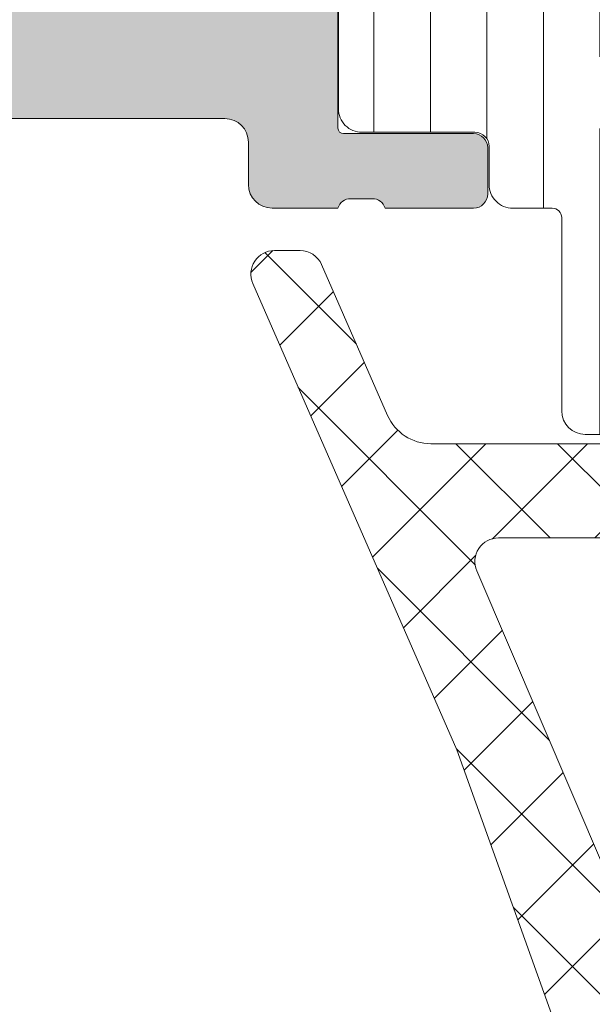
# Model space of a CAD drawing. Header units: millimetres. Extents: x 213386 to 459888, y 74252 to 208052.
# Tile 195 of 256: x 373055 to 373067, y 186600 to 186621. Entities that reach past the tile are written whole.
import ezdxf

# ---------------------------------------------------------------- set-up
doc = ezdxf.new("R2010")
doc.units = ezdxf.units.MM
doc.layers.get('Defpoints').update_dxf_attribs({"color": 255, "lineweight": 0})
doc.layers.add('FASÁDA DETAILNÍ', color=255, linetype='Continuous', lineweight=0)
doc.layers.add('NOVA', color=255, linetype='Continuous', lineweight=0)
doc.styles.add('CS-ROMANS', font='romans.shx', dxfattribs={"width": 0.75, "oblique": 5})
doc.dimstyles.new('A_KÓTA_50', dxfattribs={"dimtxt": 110, "dimasz": 2, "dimexe": 100, "dimexo": 1500, "dimgap": 40, "dimtad": 1, "dimrnd": 1, "dimdsep": 46, "dimtxsty": 'CS-ROMANS', "dimblk": 'KOT_CARA20', "dimcen": 45, "dimse1": 1, "dimse2": 1, "dimclrd": 256, "dimclre": 256, "dimclrt": 256, "dimadec": 0, "dimazin": 0, "dimtfac": 1, "dimtix": 1, "dimtmove": 2, "dimatfit": 3, "dimldrblk": 'OBLIQUE', "dimfxl": 100, "dimtolj": 1, "dimarcsym": 0})

# ---------------------------------------------------------------- blocks, each defined once
blk = doc.blocks.new('A$C29162560')
at = {"layer": 'FASÁDA DETAILNÍ'}
h = blk.add_hatch(color=256, dxfattribs=at)
edge = h.paths.add_edge_path()
edge.add_arc((-927.3180143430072, -15360.48936800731), 0.5000674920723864, 180.007732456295, 269.9922675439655)
edge.add_line((-927.3180818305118, -15360.98943549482), (-923.3180818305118, -15360.98943549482))
edge.add_arc((-923.3181493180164, -15360.48936800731), 0.5000674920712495, 270.0077324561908, 359.9922675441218)
edge.add_line((-922.8180818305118, -15360.48943549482), (-922.8180818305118, -15359.18938666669))
edge.add_arc((-923.3181187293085, -15359.18942356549), 0.5000369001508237, 0.004227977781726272, 89.99577202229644)
edge.add_line((-923.3180818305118, -15358.68938666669), (-923.8180818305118, -15358.68938666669))
edge.add_line((-923.8180818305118, -15358.68938666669), (-923.8180818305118, -15359.68938666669))
edge.add_line((-923.8180818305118, -15359.68938666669), (-925.3180818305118, -15359.68938666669))
edge.add_arc((-925.3181188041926, -15358.6894236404), 0.9999630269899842, 179.997881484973, 270.00211851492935, ccw=False)
edge.add_line((-926.3180818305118, -15358.68938666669), (-926.3180818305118, -15354.68938666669))
edge.add_arc((-925.3180049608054, -15354.68946353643), 1.000076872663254, 90.0044039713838, 179.9955960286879, ccw=False)
edge.add_line((-925.3180818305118, -15353.68938666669), (-923.8180818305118, -15353.68938666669))
edge.add_line((-923.8180818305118, -15353.68938666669), (-923.8180818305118, -15354.68938666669))
edge.add_line((-923.8180818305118, -15354.68938666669), (-923.3180818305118, -15354.68938666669))
edge.add_arc((-923.3180243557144, -15354.18944414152), 0.499942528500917, 269.9934131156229, 360.0065868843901)
edge.add_line((-922.8180818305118, -15354.18938666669), (-922.8180818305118, -15351.38939887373))
edge.add_arc((-923.3180818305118, -15351.38939887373), 0.5000000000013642, 0, 89.99999999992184)
edge.add_line((-923.3180818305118, -15350.88939887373), (-923.5180818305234, -15350.88939887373))
edge.add_arc((-923.5180818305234, -15351.38939887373), 0.5, 90, 180)
edge.add_line((-924.0180818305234, -15351.38939887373), (-924.0180818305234, -15351.88939887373))
edge.add_arc((-924.5181169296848, -15351.88936377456), 0.5000351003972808, 270.0040217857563, 359.9959782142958, ccw=False)
edge.add_line((-924.5180818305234, -15352.38939887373), (-925.3180848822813, -15352.38939887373))
edge.add_arc((-925.3180683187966, -15351.88938231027), 0.5000165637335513, 180.001897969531, 269.99810203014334, ccw=False)
edge.add_line((-925.8180848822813, -15351.88939887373), (-925.8180848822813, -15320.58940497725))
edge.add_line((-925.8180848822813, -15320.58940497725), (-925.3856882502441, -15314.55094735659))
edge.add_arc((-924.3864685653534, -15314.58940341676), 0.9999594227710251, 90.00000000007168, 177.7959971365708, ccw=False)
edge.add_line((-924.3864685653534, -15313.58944399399), (-917.7180163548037, -15313.58944399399))
edge.add_arc((-917.7180163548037, -15314.08944399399), 0.5, 0, 90.00000000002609, ccw=False)
edge.add_line((-917.2180163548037, -15314.08944399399), (-917.2180163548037, -15314.98944399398))
edge.add_arc((-916.7180163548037, -15314.98944399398), 0.5000000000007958, 179.9999999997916, 269.9999999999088)
edge.add_line((-916.7180163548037, -15315.48944399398), (-915.3180148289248, -15315.48944399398))
edge.add_arc((-915.0504942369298, -15315.56828044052), 0.2788950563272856, 88.83541062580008, 163.5801235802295, ccw=False)
edge.add_line((-915.0448258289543, -15315.28944299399), (-914.5912318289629, -15315.28944299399))
edge.add_arc((-914.5855711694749, -15315.56831108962), 0.278925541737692, 16.42459455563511, 91.16287007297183, ccw=False)
edge.add_line((-914.3180278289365, -15315.48944399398), (-912.4380168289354, -15315.48944399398))
edge.add_arc((-912.4380168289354, -15315.18944399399), 0.2999999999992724, 269.9999999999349, 360)
edge.add_line((-912.1380168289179, -15315.18944399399), (-912.1380168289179, -15314.20946967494))
edge.add_arc((-912.4380168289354, -15314.20946967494), 0.300000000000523, 0, 89.99999999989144)
edge.add_line((-912.4380168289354, -15313.90946967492), (-915.1980148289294, -15313.90946967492))
edge.add_arc((-915.1980148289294, -15313.78946967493), 0.1199999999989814, 180, 270.00000000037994, ccw=False)
edge.add_line((-915.3180148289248, -15313.78946967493), (-915.3180148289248, -15309.48944399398))
edge.add_arc((-914.8180148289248, -15309.48944399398), 0.5, 90, 180, ccw=False)
edge.add_line((-914.8180148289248, -15308.98944399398), (-914.1180148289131, -15308.98944399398))
edge.add_line((-914.1180148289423, -15308.98944399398), (-911.7251945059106, -15310.37093945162))
edge.add_arc((-911.6561346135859, -15310.25132420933), 0.1381197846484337, 240.0000000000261, 360)
edge.add_line((-911.5180148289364, -15310.25132420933), (-911.5180148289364, -15306.48944399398))
edge.add_arc((-909.5180148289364, -15306.48944399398), 1.999999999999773, 90.00000000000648, 180, ccw=False)
edge.add_line((-909.5180148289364, -15304.48944399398), (-908.9500194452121, -15304.48944399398))
edge.add_arc((-908.9500194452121, -15303.98944399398), 0.500000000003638, 270.0000000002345, 304.4790717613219)
edge.add_arc((-911.4974927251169, -15300.27994539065), 4.999999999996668, 304.4790717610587, 354.6507719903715)
edge.add_arc((-906.6561414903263, -15300.72756377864), 0.1381197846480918, 352.2975625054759, 479.9999999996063)
edge.add_line((-906.725201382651, -15300.60794853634), (-909.1180217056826, -15301.98944399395))
edge.add_line((-909.1180217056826, -15301.98944399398), (-909.8180217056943, -15301.98944399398))
edge.add_arc((-909.8180217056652, -15301.48944399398), 0.5, 180, 270, ccw=False)
edge.add_line((-910.3180217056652, -15301.48944399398), (-910.3180217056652, -15297.18941831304))
edge.add_arc((-910.1980217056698, -15297.18941831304), 0.1199999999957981, 89.99999999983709, 180, ccw=False)
edge.add_line((-910.1980217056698, -15297.06941831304), (-907.4380237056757, -15297.06941831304))
edge.add_arc((-907.4380237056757, -15296.76941831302), 0.3000000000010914, 270.0000000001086, 360)
edge.add_line((-907.1380237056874, -15296.76941831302), (-907.1380237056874, -15295.78944399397))
edge.add_arc((-907.4380237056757, -15295.78944399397), 0.2999999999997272, 0, 90.00000000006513)
edge.add_line((-907.4380237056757, -15295.48944399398), (-909.3180347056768, -15295.48944399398))
edge.add_arc((-909.5855780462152, -15295.41057689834), 0.2789255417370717, 268.83712992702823, 343.57540544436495, ccw=False)
edge.add_line((-909.5912387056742, -15295.68944499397), (-910.0448327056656, -15295.68944499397))
edge.add_arc((-910.0505011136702, -15295.41060754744), 0.2788950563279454, 196.4198764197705, 271.1645893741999, ccw=False)
edge.add_line((-910.3180217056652, -15295.48944399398), (-913.3180801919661, -15295.48944399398))
edge.add_line((-913.3180801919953, -15295.48944399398), (-914.018183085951, -15296.1895163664))
edge.add_line((-914.018183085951, -15296.1895163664), (-914.018183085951, -15296.78952246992))
edge.add_line((-914.018183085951, -15296.78952246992), (-912.4181769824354, -15296.78952246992))
edge.add_arc((-912.4181864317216, -15297.2895319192), 0.5000094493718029, 0.0010827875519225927, 89.99891721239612, ccw=False)
edge.add_line((-911.9181769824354, -15297.28952246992), (-911.9181769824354, -15297.68495054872))
edge.add_arc((-912.4181769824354, -15297.68495054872), 0.4999999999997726, -14.999999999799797, 2.0838797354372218e-10, ccw=False)
edge.add_line((-911.9352140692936, -15297.81436007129), (-912.3194228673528, -15299.24824682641))
edge.add_arc((-913.2853486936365, -15298.98942778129), 1.000000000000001, 269.99999999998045, 345.00000000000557, ccw=False)
edge.add_line((-913.2853486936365, -15299.98942778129), (-919.0181708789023, -15299.98942778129))
edge.add_line((-919.0181708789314, -15299.98942778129), (-919.0181708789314, -15296.78952246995))
edge.add_line((-919.0181708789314, -15296.78952246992), (-918.2181830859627, -15296.78952246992))
edge.add_line((-918.2181830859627, -15296.78952246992), (-918.2181830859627, -15296.1895163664))
edge.add_line((-918.2181830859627, -15296.1895163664), (-919.4306159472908, -15295.48953467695))
edge.add_line((-919.4306159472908, -15295.48953467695), (-920.5181708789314, -15295.48953467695))
edge.add_line((-920.5181708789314, -15295.48953467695), (-920.5181708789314, -15310.48944399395))
edge.add_arc((-921.0181708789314, -15310.48944399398), 0.4999999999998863, -90.00000000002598, 0, ccw=False)
edge.add_line((-921.0181708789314, -15310.98944399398), (-926.8180818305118, -15310.98944399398))
edge.add_arc((-926.8180818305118, -15311.98944399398), 1, 89.99999999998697, 180)
edge.add_line((-927.8180818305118, -15311.98944399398), (-927.8180818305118, -15360.48943549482))
edge = h.paths.add_edge_path(flags=16)
edge.add_line((-918.2181830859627, -15301.58942778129), (-913.8181830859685, -15301.58942778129))
edge.add_arc((-913.8181830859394, -15302.08942778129), 0.5, 0, 90, ccw=False)
edge.add_line((-913.3181830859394, -15302.08942778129), (-913.3181830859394, -15306.48942778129))
edge.add_arc((-913.8181830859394, -15306.48942778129), 0.5, -90, 0, ccw=False)
edge.add_line((-913.8181830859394, -15306.98942778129), (-918.2181830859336, -15306.98942778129))
edge.add_arc((-918.2181830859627, -15306.48942778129), 0.5, 180, 270, ccw=False)
edge.add_line((-918.7181830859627, -15306.48942778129), (-918.7181830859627, -15302.08942778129))
edge.add_arc((-918.2181830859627, -15302.08942778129), 0.5, 90, 180, ccw=False)
h = blk.add_hatch(dxfattribs=at)
h.set_pattern_fill('LINIE', color=256, scale=1.2, angle=90, style=0)
h.set_pattern_definition([(90, (19.28296211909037, -0.6246130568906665), (-1.2, 7.347638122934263e-17), [])])
edge = h.paths.add_edge_path()
edge.add_arc((-912.4079985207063, -15314.18024582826), 0.2999999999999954, 0.0020752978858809, 90.00207529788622, ccw=False)
edge.add_line((-912.1079985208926, -15314.18023496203), (-912.1079698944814, -15314.99056629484))
edge.add_arc((-911.6079725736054, -15314.99055086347), 0.4999973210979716, 180.0017683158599, 270.0023822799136)
edge.add_line((-911.6079517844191, -15315.49054818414), (-910.7668795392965, -15315.49186872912))
edge.add_arc((-910.7668795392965, -15315.69186872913), 0.1999999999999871, 3.979039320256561e-13, 90.00000000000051, ccw=False)
edge.add_line((-910.5668795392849, -15315.69186872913), (-910.5668795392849, -15319.79186872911))
edge.add_arc((-910.0668795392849, -15319.79186872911), 0.5000000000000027, 179.9999999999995, 269.9999999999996)
edge.add_line((-910.0668795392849, -15320.29186872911), (-909.2361303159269, -15320.29186872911))
edge.add_arc((-909.2361303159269, -15319.29186872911), 0.9999999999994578, 270.0000000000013, 344.9999999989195)
edge.add_line((-908.2702044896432, -15319.55068777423), (-908.0668795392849, -15318.79186872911))
edge.add_line((-908.0668795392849, -15318.79186872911), (-909.0668795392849, -15318.79186872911))
edge.add_line((-909.0668795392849, -15318.79186872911), (-909.0668795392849, -15316.49186872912))
edge.add_arc((-908.0627530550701, -15316.49357797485), 1.004127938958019, 90.23408772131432, 179.9024699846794, ccw=False)
edge.add_line((-908.0668555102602, -15315.48945841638), (-905.0669771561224, -15315.48945841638))
edge.add_arc((-905.0710055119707, -15316.49357776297), 1.004127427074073, 360.09751797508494, 449.7701403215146, ccw=False)
edge.add_line((-904.0668795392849, -15316.49186872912), (-904.0668795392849, -15318.79186872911))
edge.add_line((-904.0668795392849, -15318.79186872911), (-905.0668795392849, -15318.79186872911))
edge.add_line((-905.0668795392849, -15318.79186872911), (-904.8635545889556, -15319.55068777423))
edge.add_arc((-903.897628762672, -15319.29186872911), 1.000000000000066, 195.0000000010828, 269.9999999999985)
edge.add_line((-903.897628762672, -15320.29186872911), (-903.0668795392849, -15320.29186872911))
edge.add_arc((-903.0668795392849, -15319.79186872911), 0.4999999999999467, 270, 360)
edge.add_line((-902.5668795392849, -15319.79186872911), (-902.5668795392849, -15315.69186872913))
edge.add_arc((-902.3627064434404, -15315.69359728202), 0.2041804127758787, 91.1558689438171, 179.5149389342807, ccw=False)
edge.add_line((-902.3668252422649, -15315.48945841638), (-876.5254584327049, -15315.48943549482))
edge.add_arc((-876.5254738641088, -15314.98943817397), 0.4999973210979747, 270.0017683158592, 360.002382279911)
edge.add_line((-876.0254765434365, -15314.98941738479), (-876.0255051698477, -15314.17908605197))
edge.add_arc((-875.7255051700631, -15314.17907518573), 0.299999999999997, 90.0020752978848, 180.0020752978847, ccw=False)
edge.add_line((-875.7255160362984, -15313.87907518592), (-873.3255176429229, -15313.8793202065))
edge.add_arc((-873.3255331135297, -15313.37932422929), 0.499995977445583, 270.0017728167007, 360.0023777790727)
edge.add_line((-872.825537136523, -15313.37930347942), (-872.825663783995, -15309.90276198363))
edge.add_arc((-873.8154767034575, -15310.04510848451), 0.99999607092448, 368.1836833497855, 482.7290913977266)
edge.add_line((-874.35614209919, -15309.20387541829), (-876.6397511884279, -15310.52242784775))
edge.add_arc((-876.8897668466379, -15310.08942418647), 0.5000000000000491, 270.00213520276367, 300.00207189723, ccw=False)
edge.add_line((-876.8897482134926, -15310.58942418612), (-911.2440169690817, -15310.59051049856))
edge.add_arc((-911.2440345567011, -15310.09051049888), 0.5000000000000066, 240.0020786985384, 270.0020153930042, ccw=False)
edge.add_line((-911.4940188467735, -15310.52353227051), (-913.7777234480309, -15309.20514527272))
edge.add_arc((-914.3183279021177, -15310.04641750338), 0.9999960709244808, 417.2750591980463, 531.8204672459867)
edge.add_line((-915.3081511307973, -15309.90414270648), (-915.3080244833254, -15313.38068420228))
edge.add_arc((-914.8080285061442, -15313.38066873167), 0.4999959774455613, 180.0017728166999, 270.0023777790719)
edge.add_line((-914.8080077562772, -15313.88066470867), (-912.4080093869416, -15313.88024582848))
edge = h.paths.add_edge_path(flags=16)
edge.add_line((-888.2168857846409, -15313.68997022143), (-888.2168857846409, -15312.38997611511))
edge.add_arc((-887.7168894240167, -15312.38997247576), 0.4999963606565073, 89.99958295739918, 180.0004170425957, ccw=False)
edge.add_line((-887.7168857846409, -15311.88997611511), (-878.8668918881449, -15311.88997611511))
edge.add_arc((-878.8668882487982, -15312.38997247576), 0.4999963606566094, -0.0004170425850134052, 90.00041704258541, ccw=False)
edge.add_line((-878.366891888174, -15312.38997611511), (-878.366891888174, -15313.68997022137))
edge.add_arc((-878.8668918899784, -15313.68998679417), 0.5000000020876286, 270.0000002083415, 360.0018991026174, ccw=False)
edge.add_line((-878.8668918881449, -15314.18998679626), (-887.7168857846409, -15314.18998679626))
edge.add_arc((-887.7168857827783, -15313.68998679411), 0.5000000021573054, 179.9981009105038, 269.9999997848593, ccw=False)
edge = h.paths.add_edge_path(flags=16)
edge.add_arc((-898.4168918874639, -15313.68998679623), 0.4999999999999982, 179.9999999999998, 270.000000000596, ccw=False)
edge.add_line((-898.9168918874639, -15313.68998679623), (-898.9168918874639, -15312.38997611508))
edge.add_arc((-898.4168918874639, -15312.38997611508), 0.4999999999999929, 89.99999999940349, 179.9999999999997, ccw=False)
edge.add_line((-898.4168918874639, -15311.88997611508), (-889.7168857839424, -15311.88997611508))
edge.add_arc((-889.7168857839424, -15312.38997611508), 0.5000000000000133, 360.0000000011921, 449.99999999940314, ccw=False)
edge.add_line((-889.2168857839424, -15312.38997611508), (-889.2168857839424, -15313.68998679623))
edge.add_arc((-889.7168857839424, -15313.68998679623), 0.5000000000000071, 270.0000000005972, 360.0000000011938, ccw=False)
edge.add_line((-889.7168857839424, -15314.18998679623), (-898.4168918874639, -15314.18998679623))
edge = h.paths.add_edge_path(flags=16)
edge.add_arc((-900.4168882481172, -15312.38997247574), 0.4999963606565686, -0.00041704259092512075, 90.00041704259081, ccw=False)
edge.add_line((-899.9168918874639, -15312.38997611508), (-899.9168918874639, -15313.68997022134))
edge.add_arc((-900.4168918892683, -15313.68998679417), 0.5000000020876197, 270.00000020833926, 360.0018991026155, ccw=False)
edge.add_line((-900.4168918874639, -15314.18998679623), (-909.2669010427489, -15314.18998679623))
edge.add_arc((-909.2669010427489, -15313.69000205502), 0.4999847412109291, 179.9999999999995, 270.0000000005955, ccw=False)
edge.add_line((-909.7668857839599, -15313.69000205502), (-909.7668857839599, -15312.38999137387))
edge.add_arc((-909.2668705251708, -15312.38999137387), 0.5000152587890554, 89.99999999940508, 180.0000000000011, ccw=False)
edge.add_line((-909.2668705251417, -15311.88997611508), (-900.4168918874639, -15311.88997611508))
h = blk.add_hatch(dxfattribs=at)
h.set_pattern_fill('ANSI37', color=256, scale=0.48, angle=-1.272221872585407e-14, style=0)
h.set_pattern_definition([(44.99999999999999, (-902.8180818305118, -15320.48943531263), (-1.077630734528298, 1.077630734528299), []), (135, (-902.8180818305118, -15320.48943531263), (-1.077630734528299, -1.077630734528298), [])])
edge = h.paths.add_edge_path(flags=16)
edge.add_line((-906.219358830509, -15319.82514131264), (-906.1196148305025, -15318.43228731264))
edge.add_arc((-906.718081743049, -15318.38942982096), 0.5999995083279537, 355.9039194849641, 450.0000083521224)
edge.add_arc((-906.718081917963, -15318.38942982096), 0.5999995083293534, 89.99999164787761, 184.0960805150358)
edge.add_line((-907.3165488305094, -15318.43228731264), (-907.216804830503, -15319.82514131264))
edge.add_arc((-906.718081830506, -15319.78942683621), 0.5000001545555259, 184.0960644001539, 355.903935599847)
edge = h.paths.add_edge_path(flags=16)
edge.add_arc((-908.3180784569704, -15322.98943493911), 0.4999996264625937, 359.9999571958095, 450.0000428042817)
edge.add_line((-908.3180788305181, -15322.48943531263), (-911.9117638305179, -15322.48943531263))
edge.add_arc((-911.9117638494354, -15322.98943564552), 0.5000003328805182, 89.99999783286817, 203.2180266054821)
edge.add_line((-912.3712698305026, -15323.18655131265), (-909.6553918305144, -15329.51765331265))
edge.add_arc((-909.1958864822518, -15329.32053739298), 0.4999998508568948, 203.2180817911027, 272.500110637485)
edge.add_line((-909.1740758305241, -15329.82006131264), (-908.2962688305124, -15329.78173531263))
edge.add_arc((-908.3180783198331, -15329.28221170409), 0.49999948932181, 272.4999791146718, 360.0000448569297)
edge.add_line((-907.8180788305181, -15329.28221131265), (-907.8180788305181, -15322.98943531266))
edge = h.paths.add_edge_path(flags=16)
edge.add_line((-882.7641598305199, -15328.39759731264), (-878.6154898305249, -15319.50074431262))
edge.add_arc((-879.0686435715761, -15319.28943517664), 0.4999998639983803, 334.9999920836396, 450.0000296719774)
edge.add_line((-879.0686438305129, -15318.78943531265), (-888.4180788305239, -15318.78943531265))
edge.add_arc((-888.4180792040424, -15319.2894349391), 0.4999996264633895, 89.99995719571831, 180.0000428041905)
edge.add_line((-888.9180788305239, -15319.28943531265), (-888.9180788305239, -15328.41335831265))
edge.add_arc((-888.4180787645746, -15328.41335814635), 0.5000000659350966, 180.0000190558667, 272.5000272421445)
edge.add_line((-888.3962688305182, -15328.91288231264), (-883.1955048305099, -15328.68581231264))
edge.add_arc((-883.2173145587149, -15328.18628690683), 0.500001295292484, 272.4999974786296, 334.9999080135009)
edge = h.paths.add_edge_path(flags=16)
edge.add_arc((-891.6180784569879, -15319.2894349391), 0.4999996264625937, 359.9999571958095, 450.0000428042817)
edge.add_line((-891.6180788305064, -15318.78943531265), (-898.8180788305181, -15318.78943531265))
edge.add_arc((-898.8180792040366, -15319.2894349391), 0.4999996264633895, 89.99995719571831, 180.0000428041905)
edge.add_line((-899.3180788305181, -15319.28943531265), (-899.3180788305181, -15320.48943531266))
edge.add_arc((-901.3180773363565, -15320.48943680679), 1.999998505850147, -90.00004280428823, 4.28042947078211e-05, ccw=False)
edge.add_line((-901.3180788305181, -15322.48943531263), (-905.1180788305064, -15322.48943531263))
edge.add_arc((-905.1180792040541, -15322.98943493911), 0.4999996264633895, 89.99995719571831, 180.0000428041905)
edge.add_line((-905.6180788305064, -15322.98943531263), (-905.6180788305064, -15329.14249631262))
edge.add_arc((-905.1180787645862, -15329.14249614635), 0.5000000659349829, 180.0000190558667, 272.5000272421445)
edge.add_line((-905.0962688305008, -15329.64202031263), (-899.5962688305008, -15329.40188531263))
edge.add_arc((-899.6180783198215, -15328.90236170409), 0.49999948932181, 272.4999791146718, 360.0000448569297)
edge.add_line((-899.1180788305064, -15328.90236131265), (-899.1180788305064, -15323.58943531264))
edge.add_arc((-898.0180788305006, -15323.58943531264), 1.100000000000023, 0, 180, ccw=False)
edge.add_line((-896.9180788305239, -15323.58943531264), (-896.9180788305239, -15328.76264631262))
edge.add_arc((-896.4180787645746, -15328.76264614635), 0.5000000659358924, 180.0000190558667, 272.5000272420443)
edge.add_line((-896.3962688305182, -15329.26217031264), (-891.5962688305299, -15329.05259731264))
edge.add_arc((-891.6180783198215, -15328.5530737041), 0.4999994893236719, 272.4999791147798, 360.0000448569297)
edge.add_line((-891.1180788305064, -15328.55307331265), (-891.1180788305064, -15319.28943531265))
edge = h.paths.add_edge_path()
edge.add_line((-876.4050258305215, -15320.67589231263), (-880.502874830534, -15329.46375831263))
edge.add_ellipse((-883.2218001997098, -15328.19590082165), major_axis=(-3.000002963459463, 0), ratio=1, start_angle=92.50005883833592, end_angle=154.9999693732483, ccw=False)
edge.add_line((-883.0909388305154, -15331.19304831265), (-883.7398888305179, -15331.22138231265))
edge.add_ellipse((-883.7180793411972, -15331.72090592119), major_axis=(-0.49999948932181, 0), ratio=1, start_angle=-87.5000208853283, end_angle=4.4856929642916e-05)
edge.add_line((-884.2180788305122, -15331.72090631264), (-884.2180788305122, -15332.68943531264))
edge.add_ellipse((-884.3180787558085, -15332.68943538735), major_axis=(-0.09999992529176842, 0), ratio=1, start_angle=89.99995719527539, end_angle=180.0000428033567, ccw=False)
edge.add_line((-884.3180788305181, -15332.78943531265), (-884.9180788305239, -15332.78943531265))
edge.add_ellipse((-884.9180789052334, -15332.68943538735), major_axis=(-0.09999992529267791, 0), ratio=1, start_angle=-4.280335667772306e-05, end_angle=90.00004280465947, ccw=False)
edge.add_line((-885.0180788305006, -15332.68943531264), (-885.0180788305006, -15331.78639731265))
edge.add_ellipse((-885.5180788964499, -15331.78639747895), major_axis=(-0.5000000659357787, 0), ratio=1, start_angle=180.0000190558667, end_angle=272.5000272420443)
edge.add_line((-885.5398888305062, -15331.28687331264), (-894.4401828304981, -15331.68071131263))
edge.add_ellipse((-894.4180787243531, -15332.18022258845), major_axis=(-0.5000001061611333, 0), ratio=1, start_angle=-87.46623077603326, end_angle=8.298715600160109e-05)
edge.add_line((-894.9180788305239, -15332.18022331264), (-894.9180788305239, -15332.78943531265))
edge.add_ellipse((-895.0180787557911, -15332.78943538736), major_axis=(-0.09999992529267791, 0), ratio=1, start_angle=89.99995719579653, end_angle=180.0000428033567, ccw=False)
edge.add_line((-895.0180788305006, -15332.88943531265), (-895.6180788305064, -15332.88943531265))
edge.add_ellipse((-895.618078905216, -15332.78943538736), major_axis=(-0.0999999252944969, 0), ratio=1, start_angle=-4.280335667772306e-05, end_angle=90.00004280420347, ccw=False)
edge.add_line((-895.7180788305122, -15332.78943531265), (-895.7180788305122, -15332.25987331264))
edge.add_ellipse((-896.2180793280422, -15332.2598730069), major_axis=(-0.5000004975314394, 0), ratio=1, start_angle=179.9999649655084, end_angle=272.5336979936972)
edge.add_line((-896.2401828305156, -15331.76036131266), (-907.7804078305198, -15332.27101731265))
edge.add_ellipse((-907.7585982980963, -15332.77054191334), major_axis=(-0.5000004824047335, 0), ratio=1, start_angle=-87.50002091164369, end_angle=3.21705730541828)
edge.add_line((-908.257810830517, -15332.79860131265), (-907.9692478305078, -15337.93234431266))
edge.add_ellipse((-907.5588298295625, -15337.81678888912), major_axis=(-0.4263754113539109, 0), ratio=1, start_angle=15.72485447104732, end_angle=159.2410276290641)
edge.add_line((-907.1601348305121, -15337.96791231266), (-907.1613748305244, -15337.73530931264))
edge.add_line((-907.1613748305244, -15337.73530931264), (-907.4595128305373, -15335.85273031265))
edge.add_line((-907.4595128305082, -15335.85273031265), (-907.0590868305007, -15333.00344531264))
edge.add_ellipse((-906.7620062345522, -15333.04519591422), major_axis=(-0.2999999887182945, 0), ratio=1, start_angle=235.4022536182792, end_angle=352.0002559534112, ccw=False)
edge.add_ellipse((-908.2951196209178, -15335.2677670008), major_axis=(-3.000047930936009, 0), ratio=1, start_angle=161.9915754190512, end_angle=235.402358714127, ccw=False)
edge.add_line((-905.4420408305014, -15336.19525231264), (-906.0756168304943, -15338.45014331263))
edge.add_ellipse((-906.8508293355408, -15338.28921377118), major_axis=(-0.7917403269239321, 0), ratio=1, start_angle=96.7983462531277, end_angle=168.2723102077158, ccw=False)
edge.add_line((-906.7571068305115, -15339.07538731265), (-907.8153168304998, -15339.07660831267))
edge.add_ellipse((-907.6861925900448, -15337.89752208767), major_axis=(-1.186135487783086, 0), ratio=1, start_angle=18.655576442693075, end_angle=83.75032184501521, ccw=False)
edge.add_line((-908.8100068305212, -15338.27694131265), (-909.9043398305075, -15335.03560131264))
edge.add_line((-909.9043398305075, -15335.03560131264), (-912.7941178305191, -15326.98580631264))
edge.add_line((-912.7941178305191, -15326.98580631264), (-917.1269268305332, -15317.08792931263))
edge.add_ellipse((-916.6679178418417, -15316.88965924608), major_axis=(-0.5000002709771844, 0), ratio=1, start_angle=-89.93342362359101, end_angle=23.362049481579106, ccw=False)
edge.add_line((-916.6684988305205, -15316.38965931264), (-916.1217978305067, -15316.38902431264))
edge.add_ellipse((-916.1212175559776, -15316.88902441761), major_axis=(-0.5000004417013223, 0), ratio=1, start_angle=203.9208245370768, end_angle=270.06649451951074, ccw=False)
edge.add_line((-915.6641638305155, -15316.68628731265), (-914.2624078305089, -15319.89029031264))
edge.add_ellipse((-913.3462667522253, -15319.48943597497), major_axis=(-0.9999993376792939, 0), ratio=1, start_angle=23.63161472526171, end_angle=90.00005281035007)
edge.add_line((-913.346265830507, -15320.48943531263), (-908.1183238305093, -15320.48943531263))
edge.add_line((-908.1183238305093, -15320.48943531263), (-908.118314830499, -15318.68995631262))
edge.add_line((-908.118314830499, -15318.68995631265), (-908.6331158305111, -15318.55201431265))
edge.add_ellipse((-908.5183505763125, -15318.27486029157), major_axis=(-0.2999756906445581, 0), ratio=1, start_angle=-22.503566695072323, end_angle=67.50629973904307, ccw=False)
edge.add_line((-908.7954848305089, -15318.16004731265), (-907.9463178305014, -15316.88992031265))
edge.add_ellipse((-907.0804536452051, -15317.38964108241), major_axis=(-0.9997207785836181, 0), ratio=1, start_angle=269.99238815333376, end_angle=330.00923930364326, ccw=False)
edge.add_line((-907.0803208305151, -15316.38992031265), (-906.3559598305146, -15316.38995131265))
edge.add_ellipse((-906.3561678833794, -15317.38968914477), major_axis=(-0.9997378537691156, 0), ratio=1, start_angle=209.9913249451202, end_angle=269.98807632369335, ccw=False)
edge.add_line((-905.4902938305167, -15316.88995131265), (-904.6411268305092, -15318.16004731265))
edge.add_ellipse((-904.9182743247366, -15318.27485919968), major_axis=(-0.2999875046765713, 0), ratio=1, start_angle=112.49860380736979, end_angle=202.5024061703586, ccw=False)
edge.add_line((-904.8034808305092, -15318.55201431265), (-905.3182968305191, -15318.68998631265))
edge.add_line((-905.3182968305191, -15318.68998631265), (-905.3183048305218, -15320.48943531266))
edge.add_line((-905.3183048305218, -15320.48943531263), (-902.1180778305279, -15320.48943531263))
edge.add_ellipse((-902.1180776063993, -15320.18943553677), major_axis=(-0.2999997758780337, 0), ratio=1, start_angle=89.99995719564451, end_angle=180.0000428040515)
edge.add_line((-901.8180778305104, -15320.18943531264), (-901.8180778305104, -15316.88943931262))
edge.add_ellipse((-901.3180782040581, -15316.88943893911), major_axis=(-0.4999996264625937, 0), ratio=1, start_angle=-90.00004280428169, end_angle=4.280419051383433e-05, ccw=False)
edge.add_line((-901.3180778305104, -15316.38943931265), (-874.420455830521, -15316.38943931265))
edge.add_line((-874.420455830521, -15316.38943931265), (-873.5253378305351, -15317.93983131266))
edge.add_ellipse((-873.9583503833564, -15318.18983139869), major_axis=(-0.4999999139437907, 0), ratio=1, start_angle=90.00006335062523, end_angle=210.0000170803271, ccw=False)
edge.add_line((-873.9583498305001, -15318.68983131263), (-873.9583498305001, -15320.38720231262))
edge.add_line((-873.9583498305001, -15320.38720231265), (-875.9518718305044, -15320.38720231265))
edge.add_ellipse((-875.9518721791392, -15320.8872025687), major_axis=(-0.500000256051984, 0), ratio=1, start_angle=269.9999600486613, end_angle=334.9998714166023)
h = blk.add_hatch(dxfattribs=at)
h.set_pattern_fill('ANSI37', color=256, scale=0.48, angle=-1.272221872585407e-14, style=0)
h.set_pattern_definition([(44.99999999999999, (-902.8180818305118, -15320.48943549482), (-1.077630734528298, 1.077630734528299), []), (135, (-902.8180818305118, -15320.48943549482), (-1.077630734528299, -1.077630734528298), [])])
edge = h.paths.add_edge_path(flags=16)
edge.add_line((-906.219358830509, -15319.82514149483), (-906.1196148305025, -15318.43228749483))
edge.add_arc((-906.718081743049, -15318.38943000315), 0.5999995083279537, 355.9039194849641, 450.0000083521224)
edge.add_arc((-906.718081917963, -15318.38943000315), 0.5999995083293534, 89.99999164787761, 184.0960805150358)
edge.add_line((-907.3165488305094, -15318.43228749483), (-907.216804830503, -15319.82514149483))
edge.add_arc((-906.718081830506, -15319.7894270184), 0.5000001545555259, 184.0960644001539, 355.903935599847)
edge = h.paths.add_edge_path(flags=16)
edge.add_arc((-908.3180784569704, -15322.9894351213), 0.4999996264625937, 359.9999571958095, 450.0000428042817)
edge.add_line((-908.3180788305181, -15322.48943549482), (-911.9117638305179, -15322.48943549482))
edge.add_arc((-911.9117638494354, -15322.98943582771), 0.5000003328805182, 89.99999783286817, 203.2180266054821)
edge.add_line((-912.3712698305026, -15323.18655149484), (-909.6553918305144, -15329.51765349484))
edge.add_arc((-909.1958864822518, -15329.32053757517), 0.4999998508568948, 203.2180817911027, 272.500110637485)
edge.add_line((-909.1740758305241, -15329.82006149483), (-908.2962688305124, -15329.78173549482))
edge.add_arc((-908.3180783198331, -15329.28221188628), 0.49999948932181, 272.4999791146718, 360.0000448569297)
edge.add_line((-907.8180788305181, -15329.28221149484), (-907.8180788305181, -15322.98943549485))
edge = h.paths.add_edge_path(flags=16)
edge.add_line((-882.7641598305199, -15328.39759749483), (-878.6154898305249, -15319.50074449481))
edge.add_arc((-879.0686435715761, -15319.28943535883), 0.4999998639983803, 334.9999920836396, 450.0000296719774)
edge.add_line((-879.0686438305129, -15318.78943549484), (-888.4180788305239, -15318.78943549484))
edge.add_arc((-888.4180792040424, -15319.28943512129), 0.4999996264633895, 89.99995719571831, 180.0000428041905)
edge.add_line((-888.9180788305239, -15319.28943549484), (-888.9180788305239, -15328.41335849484))
edge.add_arc((-888.4180787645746, -15328.41335832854), 0.5000000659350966, 180.0000190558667, 272.5000272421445)
edge.add_line((-888.3962688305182, -15328.91288249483), (-883.1955048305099, -15328.68581249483))
edge.add_arc((-883.2173145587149, -15328.18628708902), 0.500001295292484, 272.4999974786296, 334.9999080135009)
edge = h.paths.add_edge_path(flags=16)
edge.add_arc((-891.6180784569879, -15319.28943512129), 0.4999996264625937, 359.9999571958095, 450.0000428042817)
edge.add_line((-891.6180788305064, -15318.78943549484), (-898.8180788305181, -15318.78943549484))
edge.add_arc((-898.8180792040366, -15319.28943512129), 0.4999996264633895, 89.99995719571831, 180.0000428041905)
edge.add_line((-899.3180788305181, -15319.28943549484), (-899.3180788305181, -15320.48943549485))
edge.add_arc((-901.3180773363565, -15320.48943698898), 1.999998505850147, -90.00004280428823, 4.28042947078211e-05, ccw=False)
edge.add_line((-901.3180788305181, -15322.48943549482), (-905.1180788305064, -15322.48943549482))
edge.add_arc((-905.1180792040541, -15322.9894351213), 0.4999996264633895, 89.99995719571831, 180.0000428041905)
edge.add_line((-905.6180788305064, -15322.98943549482), (-905.6180788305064, -15329.14249649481))
edge.add_arc((-905.1180787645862, -15329.14249632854), 0.5000000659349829, 180.0000190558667, 272.5000272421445)
edge.add_line((-905.0962688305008, -15329.64202049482), (-899.5962688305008, -15329.40188549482))
edge.add_arc((-899.6180783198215, -15328.90236188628), 0.49999948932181, 272.4999791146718, 360.0000448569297)
edge.add_line((-899.1180788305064, -15328.90236149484), (-899.1180788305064, -15323.58943549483))
edge.add_arc((-898.0180788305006, -15323.58943549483), 1.100000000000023, 0, 180, ccw=False)
edge.add_line((-896.9180788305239, -15323.58943549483), (-896.9180788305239, -15328.76264649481))
edge.add_arc((-896.4180787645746, -15328.76264632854), 0.5000000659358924, 180.0000190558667, 272.5000272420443)
edge.add_line((-896.3962688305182, -15329.26217049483), (-891.5962688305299, -15329.05259749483))
edge.add_arc((-891.6180783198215, -15328.55307388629), 0.4999994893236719, 272.4999791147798, 360.0000448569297)
edge.add_line((-891.1180788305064, -15328.55307349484), (-891.1180788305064, -15319.28943549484))
edge = h.paths.add_edge_path()
edge.add_line((-876.4050258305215, -15320.67589249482), (-880.502874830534, -15329.46375849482))
edge.add_ellipse((-883.2218001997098, -15328.19590100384), major_axis=(-3.000002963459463, 0), ratio=1, start_angle=92.50005883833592, end_angle=154.9999693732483, ccw=False)
edge.add_line((-883.0909388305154, -15331.19304849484), (-883.7398888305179, -15331.22138249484))
edge.add_ellipse((-883.7180793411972, -15331.72090610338), major_axis=(-0.49999948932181, 0), ratio=1, start_angle=-87.5000208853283, end_angle=4.4856929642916e-05)
edge.add_line((-884.2180788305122, -15331.72090649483), (-884.2180788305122, -15332.68943549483))
edge.add_ellipse((-884.3180787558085, -15332.68943556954), major_axis=(-0.09999992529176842, 0), ratio=1, start_angle=89.99995719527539, end_angle=180.0000428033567, ccw=False)
edge.add_line((-884.3180788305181, -15332.78943549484), (-884.9180788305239, -15332.78943549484))
edge.add_ellipse((-884.9180789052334, -15332.68943556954), major_axis=(-0.09999992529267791, 0), ratio=1, start_angle=-4.280335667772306e-05, end_angle=90.00004280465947, ccw=False)
edge.add_line((-885.0180788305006, -15332.68943549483), (-885.0180788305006, -15331.78639749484))
edge.add_ellipse((-885.5180788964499, -15331.78639766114), major_axis=(-0.5000000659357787, 0), ratio=1, start_angle=180.0000190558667, end_angle=272.5000272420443)
edge.add_line((-885.5398888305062, -15331.28687349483), (-894.4401828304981, -15331.68071149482))
edge.add_ellipse((-894.4180787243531, -15332.18022277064), major_axis=(-0.5000001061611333, 0), ratio=1, start_angle=-87.46623077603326, end_angle=8.298715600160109e-05)
edge.add_line((-894.9180788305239, -15332.18022349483), (-894.9180788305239, -15332.78943549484))
edge.add_ellipse((-895.0180787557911, -15332.78943556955), major_axis=(-0.09999992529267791, 0), ratio=1, start_angle=89.99995719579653, end_angle=180.0000428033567, ccw=False)
edge.add_line((-895.0180788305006, -15332.88943549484), (-895.6180788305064, -15332.88943549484))
edge.add_ellipse((-895.618078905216, -15332.78943556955), major_axis=(-0.0999999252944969, 0), ratio=1, start_angle=-4.280335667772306e-05, end_angle=90.00004280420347, ccw=False)
edge.add_line((-895.7180788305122, -15332.78943549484), (-895.7180788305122, -15332.25987349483))
edge.add_ellipse((-896.2180793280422, -15332.25987318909), major_axis=(-0.5000004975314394, 0), ratio=1, start_angle=179.9999649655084, end_angle=272.5336979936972)
edge.add_line((-896.2401828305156, -15331.76036149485), (-907.7804078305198, -15332.27101749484))
edge.add_ellipse((-907.7585982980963, -15332.77054209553), major_axis=(-0.5000004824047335, 0), ratio=1, start_angle=-87.50002091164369, end_angle=3.21705730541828)
edge.add_line((-908.257810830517, -15332.79860149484), (-907.9692478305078, -15337.93234449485))
edge.add_ellipse((-907.5588298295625, -15337.81678907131), major_axis=(-0.4263754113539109, 0), ratio=1, start_angle=15.72485447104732, end_angle=159.2410276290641)
edge.add_line((-907.1601348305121, -15337.96791249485), (-907.1613748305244, -15337.73530949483))
edge.add_line((-907.1613748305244, -15337.73530949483), (-907.4595128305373, -15335.85273049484))
edge.add_line((-907.4595128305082, -15335.85273049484), (-907.0590868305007, -15333.00344549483))
edge.add_ellipse((-906.7620062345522, -15333.04519609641), major_axis=(-0.2999999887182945, 0), ratio=1, start_angle=235.4022536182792, end_angle=352.0002559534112, ccw=False)
edge.add_ellipse((-908.2951196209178, -15335.26776718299), major_axis=(-3.000047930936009, 0), ratio=1, start_angle=161.9915754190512, end_angle=235.402358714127, ccw=False)
edge.add_line((-905.4420408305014, -15336.19525249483), (-906.0756168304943, -15338.45014349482))
edge.add_ellipse((-906.8508293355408, -15338.28921395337), major_axis=(-0.7917403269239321, 0), ratio=1, start_angle=96.7983462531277, end_angle=168.2723102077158, ccw=False)
edge.add_line((-906.7571068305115, -15339.07538749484), (-907.8153168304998, -15339.07660849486))
edge.add_ellipse((-907.6861925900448, -15337.89752226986), major_axis=(-1.186135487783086, 0), ratio=1, start_angle=18.655576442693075, end_angle=83.75032184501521, ccw=False)
edge.add_line((-908.8100068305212, -15338.27694149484), (-909.9043398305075, -15335.03560149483))
edge.add_line((-909.9043398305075, -15335.03560149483), (-912.7941178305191, -15326.98580649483))
edge.add_line((-912.7941178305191, -15326.98580649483), (-917.1269268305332, -15317.08792949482))
edge.add_ellipse((-916.6679178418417, -15316.88965942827), major_axis=(-0.5000002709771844, 0), ratio=1, start_angle=-89.93342362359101, end_angle=23.362049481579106, ccw=False)
edge.add_line((-916.6684988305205, -15316.38965949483), (-916.1217978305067, -15316.38902449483))
edge.add_ellipse((-916.1212175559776, -15316.8890245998), major_axis=(-0.5000004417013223, 0), ratio=1, start_angle=203.9208245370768, end_angle=270.06649451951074, ccw=False)
edge.add_line((-915.6641638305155, -15316.68628749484), (-914.2624078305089, -15319.89029049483))
edge.add_ellipse((-913.3462667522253, -15319.48943615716), major_axis=(-0.9999993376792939, 0), ratio=1, start_angle=23.63161472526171, end_angle=90.00005281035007)
edge.add_line((-913.346265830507, -15320.48943549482), (-908.1183238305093, -15320.48943549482))
edge.add_line((-908.1183238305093, -15320.48943549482), (-908.118314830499, -15318.68995649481))
edge.add_line((-908.118314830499, -15318.68995649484), (-908.6331158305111, -15318.55201449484))
edge.add_ellipse((-908.5183505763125, -15318.27486047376), major_axis=(-0.2999756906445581, 0), ratio=1, start_angle=-22.503566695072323, end_angle=67.50629973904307, ccw=False)
edge.add_line((-908.7954848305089, -15318.16004749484), (-907.9463178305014, -15316.88992049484))
edge.add_ellipse((-907.0804536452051, -15317.3896412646), major_axis=(-0.9997207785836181, 0), ratio=1, start_angle=269.99238815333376, end_angle=330.00923930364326, ccw=False)
edge.add_line((-907.0803208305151, -15316.38992049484), (-906.3559598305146, -15316.38995149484))
edge.add_ellipse((-906.3561678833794, -15317.38968932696), major_axis=(-0.9997378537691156, 0), ratio=1, start_angle=209.9913249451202, end_angle=269.98807632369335, ccw=False)
edge.add_line((-905.4902938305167, -15316.88995149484), (-904.6411268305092, -15318.16004749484))
edge.add_ellipse((-904.9182743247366, -15318.27485938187), major_axis=(-0.2999875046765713, 0), ratio=1, start_angle=112.49860380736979, end_angle=202.5024061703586, ccw=False)
edge.add_line((-904.8034808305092, -15318.55201449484), (-905.3182968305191, -15318.68998649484))
edge.add_line((-905.3182968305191, -15318.68998649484), (-905.3183048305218, -15320.48943549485))
edge.add_line((-905.3183048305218, -15320.48943549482), (-902.1180778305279, -15320.48943549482))
edge.add_ellipse((-902.1180776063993, -15320.18943571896), major_axis=(-0.2999997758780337, 0), ratio=1, start_angle=89.99995719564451, end_angle=180.0000428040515)
edge.add_line((-901.8180778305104, -15320.18943549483), (-901.8180778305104, -15316.88943949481))
edge.add_ellipse((-901.3180782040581, -15316.8894391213), major_axis=(-0.4999996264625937, 0), ratio=1, start_angle=-90.00004280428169, end_angle=4.280419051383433e-05, ccw=False)
edge.add_line((-901.3180778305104, -15316.38943949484), (-874.420455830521, -15316.38943949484))
edge.add_line((-874.420455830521, -15316.38943949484), (-873.5253378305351, -15317.93983149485))
edge.add_ellipse((-873.9583503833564, -15318.18983158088), major_axis=(-0.4999999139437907, 0), ratio=1, start_angle=90.00006335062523, end_angle=210.0000170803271, ccw=False)
edge.add_line((-873.9583498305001, -15318.68983149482), (-873.9583498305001, -15320.38720249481))
edge.add_line((-873.9583498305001, -15320.38720249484), (-875.9518718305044, -15320.38720249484))
edge.add_ellipse((-875.9518721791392, -15320.88720275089), major_axis=(-0.500000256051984, 0), ratio=1, start_angle=269.9999600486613, end_angle=334.9998714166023)
for p, q in [((-915.3081511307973, -15309.90414270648), (-915.3080244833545, -15313.38068420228)), ((-914.8080077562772, -15313.88066470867), (-912.4080093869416, -15313.88024582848)), ((-912.1079985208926, -15314.18023496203), (-912.1079698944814, -15314.99056629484)), ((-911.6079517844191, -15315.49054818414), (-910.7668795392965, -15315.49186872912)), ((-910.5668795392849, -15315.69186872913), (-910.5668795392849, -15319.79186872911)), ((-910.0668795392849, -15320.29186872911), (-909.2361303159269, -15320.29186872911))]:
    blk.add_line(p, q, dxfattribs=at)
blk.add_lwpolyline([(-924.3864685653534, -15313.58944399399), (-917.7180163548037, -15313.58944399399, -0.4142135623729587), (-917.2180163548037, -15314.08944399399), (-917.2180163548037, -15314.98944399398, 0.4142135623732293), (-916.7180163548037, -15315.48944399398), (-915.3180148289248, -15315.48944399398, -0.3382124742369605), (-915.0448258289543, -15315.28944299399), (-914.5912318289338, -15315.28944299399, -0.33818117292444), (-914.3180278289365, -15315.48944399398), (-912.4380168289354, -15315.48944399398, 0.414213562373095), (-912.1380168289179, -15315.18944399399), (-912.1380168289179, -15314.20946967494, 0.414213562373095), (-912.4380168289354, -15313.90946967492), (-915.1980148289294, -15313.90946967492, -0.414213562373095), (-915.3180148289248, -15313.78946967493), (-915.3180148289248, -15309.48944399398, -0.414213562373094)], format="xyb", dxfattribs=at)
at = {"layer": 'FASÁDA DETAILNÍ', "extrusion": (0, 0, -1)}
for points in [[(909.9043398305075, -15335.03560131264), (912.7941178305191, -15326.98580631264), (917.1269268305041, -15317.08792931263), (917.1269268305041, -15317.08792931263, 0.538982), (916.6684988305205, -15316.38965931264), (916.1217978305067, -15316.38902431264), (916.1217978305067, -15316.38902431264, 0.296905), (915.6641638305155, -15316.68628731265), (914.2624078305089, -15319.89029031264), (914.2624078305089, -15319.89029031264, -0.297963), (913.346265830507, -15320.48943531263), (908.1183238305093, -15320.48943531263)], [(909.9043398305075, -15335.03560149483), (912.7941178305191, -15326.98580649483), (917.1269268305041, -15317.08792949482), (917.1269268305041, -15317.08792949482, 0.538982), (916.6684988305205, -15316.38965949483), (916.1217978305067, -15316.38902449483), (916.1217978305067, -15316.38902449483, 0.296905), (915.6641638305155, -15316.68628749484), (914.2624078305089, -15319.89029049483), (914.2624078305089, -15319.89029049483, -0.297963), (913.346265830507, -15320.48943549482), (908.1183238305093, -15320.48943549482)]]:
    blk.add_lwpolyline(points, format="xyb", dxfattribs=at)
at = {"layer": 'FASÁDA DETAILNÍ'}
for points in [[(-907.8180788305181, -15322.98943531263, 0.414214), (-908.3180788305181, -15322.48943531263), (-911.9117638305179, -15322.48943531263), (-911.9117638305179, -15322.48943531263, 0.538546), (-912.3712698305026, -15323.18655131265), (-909.6553918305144, -15329.51765331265), (-909.6553918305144, -15329.51765331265, 0.311858), (-909.1740758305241, -15329.82006131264), (-908.2962688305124, -15329.78173531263), (-908.2962688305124, -15329.78173531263, 0.401491), (-907.8180788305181, -15329.28221131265), (-907.8180788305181, -15322.98943531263)], [(-907.8180788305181, -15322.98943549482, 0.414214), (-908.3180788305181, -15322.48943549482), (-911.9117638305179, -15322.48943549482), (-911.9117638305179, -15322.48943549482, 0.538546), (-912.3712698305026, -15323.18655149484), (-909.6553918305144, -15329.51765349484), (-909.6553918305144, -15329.51765349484, 0.311858), (-909.1740758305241, -15329.82006149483), (-908.2962688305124, -15329.78173549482), (-908.2962688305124, -15329.78173549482, 0.401491), (-907.8180788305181, -15329.28221149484), (-907.8180788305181, -15322.98943549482)]]:
    blk.add_lwpolyline(points, format="xyb", close=True, dxfattribs=at)
for centre, radius, start, end in [((-914.8080285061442, -15313.38066873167), 0.4999959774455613, 180.0017728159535, 270.0023777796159), ((-912.4079985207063, -15314.18024582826), 0.2999999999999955, 0.002075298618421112, 90.00207529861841), ((-911.6079725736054, -15314.99055086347), 0.4999973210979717, 180.001768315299, 270.0023822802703), ((-910.7668795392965, -15315.69186872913), 0.1999999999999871, 0, 90), ((-910.0668795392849, -15319.79186872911), 0.500000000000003, 180, 270)]:
    blk.add_arc(centre, radius, start, end, dxfattribs=at)
blk = doc.blocks.new('KOT_CARA20')
for p, q in [((0, 20), (0, -20)), ((0, 1.77635683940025e-15), (14.14213562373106, 14.14213562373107)), ((0, 1.77635683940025e-15), (-14.14213562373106, -14.14213562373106))]:
    blk.add_line(p, q)
blk = doc.blocks.new('*D3950')
at = {"lineweight": -2, "transparency": 16777216}
blk.add_line((373745.5484535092, 181384.1544280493), (373745.5484535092, 202680.1544280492), dxfattribs=at)
at = {"layer": 'Defpoints', "color": 0, "transparency": 16777216}
for p in [(373428.8610481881, 202682.1544280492), (373745.5484535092, 202682.1544280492), (373010.8245114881, 181382.1544280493)]:
    blk.add_point(p, dxfattribs=at)
at = {"lineweight": -2, "transparency": 16777216, "xscale": 2, "yscale": 2, "zscale": 2}
for p, rotation in [((373745.5484535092, 202682.1544280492), 90), ((373745.5484535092, 181382.1544280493), 270)]:
    blk.add_blockref('KOT_CARA20', p, dxfattribs=dict(at, rotation=rotation))
at = {"transparency": 16777216, "insert": (373643.048453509, 192725.8304927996), "char_height": 110, "attachment_point": 5, "rotation": 90, "style": 'CS-ROMANS'}
blk.add_mtext('\\A1;21300', dxfattribs=at)
blk = doc.blocks.new('_OBLIQUE')
at = {"color": 0, "linetype": 'ByBlock', "ltscale": 15}
blk.add_line((-0.5, -0.5), (0.5, 0.5), dxfattribs=at)

msp = doc.modelspace()

# ---------------------------------------------------------------- block references
at = {"layer": 'NOVA'}
msp.add_blockref('A$C29162560', (373976.6382373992, 201932.1544280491), dxfattribs=at)

# ---------------------------------------------------------------- dimensions: what is measured, and where the dimension line sits
dim = msp.add_linear_dim(base=(373745.5484535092, 202682.1544280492), p1=(373010.824511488, 181382.1544280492), p2=(373428.8610481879, 202682.1544280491), angle=90, dimstyle='A_KÓTA_50')
dim.commit()
dim.dimension.update_dxf_attribs({"geometry": '*D3950', "text_midpoint": (373643.048453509, 192725.8304927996), "dimtype": 160})

doc.saveas('drawing.dxf')
